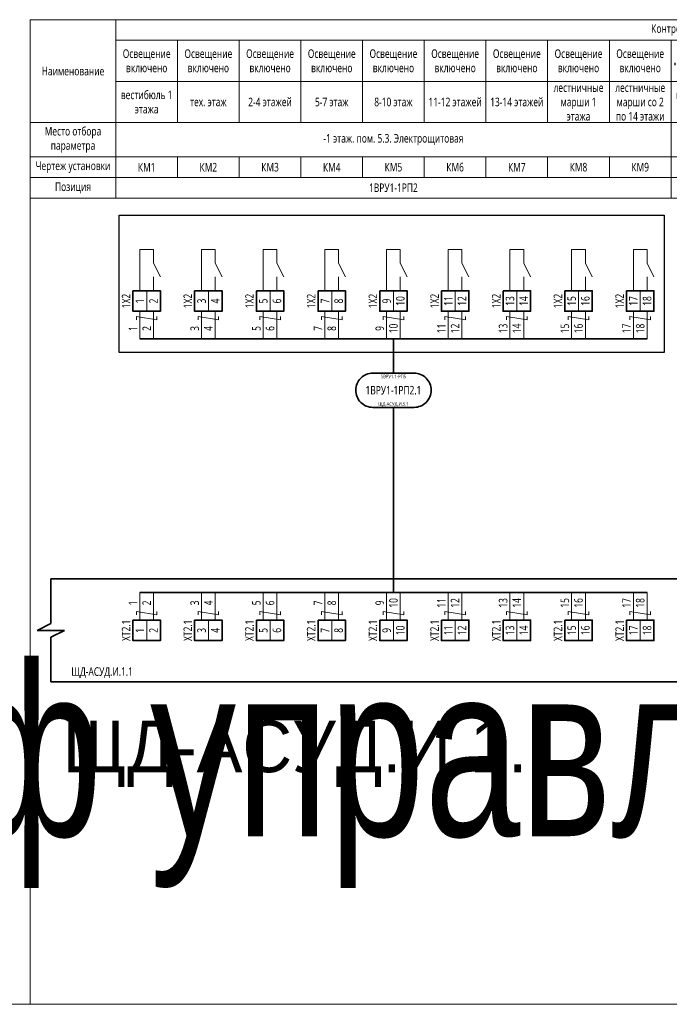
# Model space of a CAD drawing. Header units: millimetres. Extents: x -1173 to 6733, y -4591 to 345.
# Tile 51 of 93: x -79 to 110, y -1315 to -1028. Entities that reach past the tile are written whole.
import ezdxf
from ezdxf.enums import TextEntityAlignment as Align

# ---------------------------------------------------------------- set-up
doc = ezdxf.new("R2018")
doc.units = ezdxf.units.MM
doc.set_wipeout_variables(frame=1)
doc.layers.get('0').update_dxf_attribs({"lineweight": 15})
for name, color, linetype, lineweight in [('AK_Drawing', 7, 'Continuous', 35), ('AK_Drawing_Thin', 7, 'Continuous', 15), ('AK_Equipment', 7, 'Continuous', 35), ('AK_Multy_Wire', 7, 'Continuous', 35), ('AK_Table', 7, 'Continuous', 35), ('AK_Wire', 7, 'Continuous', 15), ('AK_Wire_Number', 7, 'Continuous', 15)]:
    doc.layers.add(name, color=color, linetype=linetype, lineweight=lineweight)
doc.layers.add('UNPLOTTED', color=2, linetype='Continuous', lineweight=15, plot=False)
doc.styles.add('PT Sans Narrow', font='PTN57F.ttf')
doc.styles.get("Standard").update_dxf_attribs({"font": 'arial.ttf'})
doc.styles.add('Trebuchet MS', font='trebuc.ttf', dxfattribs={"width": 0.75})

# ---------------------------------------------------------------- blocks, each defined once
blk = doc.blocks.new('*U70')
at = {"style": 'Trebuchet MS', "width": 0.75}
for tag, flags, p in [('NAME', 9, (-1, 0)), ('TYPE', 9, (-1, -3)), ('ASSYCODE', 9, (-1, -6)), ('MFG', 9, (-1, -9)), ('MESUREMENT_UNITS', 9, (-1, -13.44)), ('WEIGHT', 9, (-1, -18)), ('COUNT', 9, (-1, -16.98)), ('SORTING_SECTION', 9, (-1, -22.98)), ('XREF', 1, (-1, -24))]:
    blk.add_attdef(tag, text='', height=2, dxfattribs=dict(at, flags=flags)).set_placement(p, align=Align.RIGHT)
blk.add_attdef('TAG1', text='', height=2.5, dxfattribs=at).set_placement((2, -27), align=Align.MIDDLE_LEFT)
at = {"lineweight": 30, "width": 0.75, "flags": 104}
blk.add_attdef('CATDESC', text='', height=2.5, dxfattribs=at).set_placement((370, -25), align=Align.MIDDLE_RIGHT)
at = {"layer": 'UNPLOTTED', "style": 'Trebuchet MS', "width": 0.75, "flags": 8}
for tag, p in [('DESC1', (1, -3)), ('DESC2', (1, -5)), ('DESC3', (1, -7)), ('FAMILY', (1, -13.73)), ('SYSTEM_NAME', (1, -17.99)), ('POSITION_N', (1, -15.99))]:
    blk.add_attdef(tag, p, '', height=1, dxfattribs=at)
blk = doc.blocks.new('*U1')
at = {"layer": 'UNPLOTTED'}
blk.add_line((0, 90), (-185, 90), dxfattribs=at)
for points in [[(0, 0), (-395, 0), (-395, 287), (0, 287)], [(-185, 55), (0, 55), (0, 0), (-185, 0)]]:
    blk.add_lwpolyline(points, close=True, dxfattribs=at)
blk = doc.blocks.new('*U71')
for p, q in [((-4, -13), (-4, 0)), ((-4, 0), (0, 0)), ((372, 0), (0, 0)), ((-8, -15), (-4, -13)), ((0, -15), (-8, -15)), ((-4, -17), (0, -15)), ((-4, -30), (-4, -17)), ((-4, -30), (0, -30)), ((0, -30), (372, -30))]:
    blk.add_line(p, q)
at = {"style": 'Trebuchet MS', "width": 0.75}
blk.add_attdef('TAG1', text='', height=2.5, dxfattribs=at).set_placement((2, -27), align=Align.MIDDLE_LEFT)
at = {"lineweight": 30, "width": 0.75, "flags": 104}
blk.add_attdef('CATDESC', text='', height=2.5, dxfattribs=at).set_placement((370, -25), align=Align.MIDDLE_RIGHT)
at = {"layer": 'UNPLOTTED', "style": 'Trebuchet MS', "width": 0.75, "flags": 8}
for tag, p in [('DESC1', (1, -3)), ('DESC2', (1, -5)), ('DESC3', (1, -7)), ('FAMILY', (1, -13.73)), ('SYSTEM_NAME', (1, -17.99)), ('POSITION_N', (1, -15.99))]:
    blk.add_attdef(tag, p, '', height=1, dxfattribs=at)
blk = doc.blocks.new('*U217')
blk.add_wipeout([(0, 0), (0, -6), (8, -6), (8, 0)])
blk.add_lwpolyline([(0, 0), (8, 0), (8, -6), (0, -6)], close=True)
at = {"lineweight": -2}
blk.add_lwpolyline([(4, 0), (8, 0), (8, -6), (4, -6)], close=True, dxfattribs=at)
at = {"style": 'Trebuchet MS', "width": 0.75, "flags": 12}
for tag, p in [('TERM01', (2, -3)), ('TERM02', (6, -3))]:
    blk.add_attdef(tag, text='', height=2.5, rotation=90, dxfattribs=at).set_placement(p, align=Align.MIDDLE_CENTER)
at = {"style": 'Trebuchet MS', "width": 0.75}
blk.add_attdef('TAG1', text='', height=2.5, rotation=90, dxfattribs=at).set_placement((-2, -3), align=Align.MIDDLE_CENTER)
at = {"style": 'Trebuchet MS', "width": 0.75, "flags": 12}
for tag, p in [('NOTE01', (2, -7)), ('NOTE02', (6, -7))]:
    blk.add_attdef(tag, text='', height=2.5, rotation=90, dxfattribs=at).set_placement(p, align=Align.MIDDLE_RIGHT)
blk = doc.blocks.new('*U323')
blk.add_lwpolyline([(-6, 5), (6, 5, -0.414214), (11, 0), (11, 0, -0.414214), (6, -5), (-6, -5, -0.414214), (-11, 0), (-11, 0, -0.414214)], format="xyb", close=True)
at = {"style": 'Trebuchet MS', "width": 0.75}
blk.add_attdef('CA_CIRCUIT_NUMBER', text='', height=2.5, dxfattribs=at).set_placement((0, 0), align=Align.MIDDLE_CENTER)
at = {"lineweight": 30, "width": 0.75, "flags": 1}
blk.add_attdef('CA_CABLE_TYPE', text='', height=2.5, rotation=90, dxfattribs=at).set_placement((0, -25), align=Align.BOTTOM_CENTER)
at = {"style": 'Trebuchet MS', "width": 0.75}
blk.add_attdef('LENGTH', text='', height=2.5, rotation=90, dxfattribs=at).set_placement((2, -24.82), align=Align.MIDDLE_CENTER)
at = {"layer": 'UNPLOTTED', "style": 'Trebuchet MS', "width": 0.75}
for tag, p in [('LOAD_NAME', (0, 4)), ('PANEL_NAME', (0, -4))]:
    blk.add_attdef(tag, text='', height=1, dxfattribs=at).set_placement(p, align=Align.MIDDLE_CENTER)
blk = doc.blocks.new('*U311')
at = {"layer": 'AK_Wire'}
for points in [[(-2, -4), (-2, 4)], [(2, -4), (2, 4)], [(3, 2.5), (3, 1.5), (-3, 2.5), (-3, 1.5)]]:
    blk.add_lwpolyline(points, dxfattribs=at)
blk = doc.blocks.new('*U312')
at = {"layer": 'AK_Drawing', "color": 0, "linetype": 'ByBlock', "lineweight": -2, "transparency": 16777216}
for p in [(0, 0), (18, 0), (36, 0), (54, 0), (72, 0), (90, 0), (108, 0), (126, 0), (144, 0)]:
    blk.add_blockref('*U311', p, dxfattribs=at)
blk = doc.blocks.new('Z')
at = {"layer": 'AK_Wire'}
blk.add_lwpolyline([(3, 0.5), (3, -0.5), (-3, 0.5), (-3, -0.5)], dxfattribs=at)
blk = doc.blocks.new('*U313')
at = {"layer": 'AK_Wire'}
for points in [[(-2, -4), (-2, 4)], [(2, -4), (2, 4)]]:
    blk.add_lwpolyline(points, dxfattribs=at)
blk.add_blockref('Z', (0, -2), dxfattribs=at)
blk = doc.blocks.new('*U314')
at = {"layer": 'AK_Drawing', "color": 0, "linetype": 'ByBlock', "lineweight": -2, "transparency": 16777216}
for p in [(0, 0), (18, 0), (36, 0), (54, 0), (72, 0), (90, 0), (108, 0), (126, 0), (144, 0)]:
    blk.add_blockref('*U313', p, dxfattribs=at)
blk = doc.blocks.new('*U30')
blk.add_line((4, 0), (4, 4))
blk.add_lwpolyline([(6, 4), (4, 8), (4, 12), (0, 12), (0, 0)])
blk = doc.blocks.new('*U315')
at = {"layer": 'AK_Drawing_Thin'}
blk.add_blockref('*U30', (-4, -6.5), dxfattribs=at)
blk = doc.blocks.new('*U316')
at = {"layer": 'AK_Drawing', "color": 0, "linetype": 'ByBlock', "lineweight": -2, "transparency": 16777216}
for p in [(0, 0), (18, 0), (36, 0), (54, 0), (72, 0), (90, 0), (108, 0), (126, 0), (144, 0)]:
    blk.add_blockref('*U315', p, dxfattribs=at)
blk = doc.blocks.new('*T325')
at = {"layer": 'AK_Table', "color": 0, "linetype": 'ByBlock', "lineweight": -2, "transparency": 16777216}
for p, q in [((0, 0), (349, 0)), ((0, 0), (0, -52)), ((25, 0), (25, -52)), ((349, 0), (349, -52)), ((25, -6), (349, -6)), ((43, -6), (43, -30)), ((61, -6), (61, -30)), ((79, -6), (79, -30)), ((97, -6), (97, -30)), ((115, -6), (115, -30)), ((133, -6), (133, -30)), ((151, -6), (151, -30)), ((169, -6), (169, -30)), ((187, -6), (187, -52)), ((205, -6), (205, -30)), ((223, -6), (223, -30)), ((241, -6), (241, -30)), ((259, -6), (259, -30)), ((277, -6), (277, -30)), ((295, -6), (295, -30)), ((313, -6), (313, -30)), ((331, -6), (331, -30)), ((25, -18), (349, -18)), ((0, -30), (349, -30)), ((0, -40), (349, -40)), ((43, -40), (43, -46)), ((61, -40), (61, -46)), ((79, -40), (79, -46)), ((97, -40), (97, -46)), ((115, -40), (115, -46)), ((133, -40), (133, -46)), ((151, -40), (151, -46)), ((169, -40), (169, -46)), ((205, -40), (205, -46)), ((223, -40), (223, -46)), ((241, -40), (241, -46)), ((259, -40), (259, -46)), ((277, -40), (277, -46)), ((295, -40), (295, -46)), ((313, -40), (313, -46)), ((331, -40), (331, -46)), ((0, -46), (349, -46)), ((0, -52), (349, -52))]:
    blk.add_line(p, q, dxfattribs=at)
at = {"layer": 'AK_Table', "color": 0, "transparency": 16777216, "char_height": 2.5, "attachment_point": 5, "style": 'Trebuchet MS'}
for s, insert, width in [('Контроль', (187, -3), 323), ('Освещение "Режим дист."', (196, -12), 17), ('Освещение "Режим дист."', (214, -12), 17), ('Освещение "Режим дист."', (232, -12), 17), ('Освещение "Режим дист."', (250, -12), 17), ('Освещение "Режим дист."', (268, -12), 17), ('Освещение "Режим дист."', (286, -12), 17), ('Освещение "Режим дист."', (304, -12), 17), ('Освещение "Режим дист."', (322, -12), 17), ('Освещение "Режим дист."', (340, -12), 17), ('{\\C256;Освещение включено\\P}', (34, -12), 17), ('{\\C256;Освещение включено\\P}', (52, -12), 17), ('{\\C256;Освещение включено\\P}', (70, -12), 17), ('{\\C256;Освещение включено\\P}', (88, -12), 17), ('{\\C256;Освещение включено\\P}', (106, -12), 17), ('{\\C256;Освещение включено\\P}', (124, -12), 17), ('{\\C256;Освещение включено\\P}', (142, -12), 17), ('{\\C256;Освещение включено\\P}', (160, -12), 17), ('{\\C256;Освещение включено\\P}', (178, -12), 17), ('Наименование', (12.5, -15), 24), ('лестничные марши со 2 по 14 этажи', (178, -24), 17), ('лестничные марши со 2 по 14 этажи', (340, -24), 17), ('вестибюль 1 этажа', (34, -24), 17), ('лестничные марши 1 этажа', (160, -24), 17), ('вестибюль 1 этажа', (196, -24), 17), ('лестничные марши 1 этажа', (322, -24), 17), ('2-4 этажей', (70, -24), 17), ('5-7 этаж', (88, -24), 17), ('8-10 этаж', (106, -24), 17), ('11-12 этажей', (124, -24), 17), ('13-14 этажей', (142, -24), 17), ('2-4 этажей', (232, -24), 17), ('5-7 этаж', (250, -24), 17), ('8-10 этаж', (268, -24), 17), ('11-12 этажей', (286, -24), 17), ('13-14 этажей', (304, -24), 17), ('тех. этаж', (52, -24), 17), ('тех. этаж', (214, -24), 17), ('Место отбора параметра', (12.5, -35), 23), ('-1 этаж. пом. 5.3. Электрощитовая', (106, -35), 161), ('-1 этаж. пом. 5.3. Электрощитовая', (268, -35), 161), ('Чертеж установки', (12.5, -43), 23), ('КМ1', (34, -43), 17), ('КМ2', (52, -43), 17), ('КМ3', (70, -43), 17), ('КМ4', (88, -43), 17), ('КМ5', (106, -43), 17), ('КМ6', (124, -43), 17), ('КМ7', (142, -43), 17), ('КМ8', (160, -43), 17), ('КМ9', (178, -43), 17), ('SA1', (196, -43), 17), ('SA2', (214, -43), 17), ('SA3', (232, -43), 17), ('SA4', (250, -43), 17), ('SA5', (268, -43), 17), ('SA6', (286, -43), 17), ('SA7', (304, -43), 17), ('SA8', (322, -43), 17), ('SA9', (340, -43), 17), ('Позиция', (12.5, -49), 23), ('1ВРУ1-1РП2', (106, -49), 161), ('1ВРУ1-1РП2', (268, -49), 161)]:
    blk.add_mtext(s, dxfattribs=dict(at, insert=insert, width=width))

msp = doc.modelspace()

# ---------------------------------------------------------------- linework, layer by layer
at = {"layer": 'AK_Multy_Wire'}
for p, q in [((104, -1121), (-44, -1121)), ((104, -1195), (-44, -1195))]:
    msp.add_line(p, q, dxfattribs=at)
for points in [[(30, -1121), (30, -1131)], [(30, -1141), (30, -1195)]]:
    msp.add_lwpolyline(points, dxfattribs=at)
at = {"layer": 'UNPLOTTED', "color": 2, "true_color": 0xf1eb1f}
msp.add_xline((-778, -1315), (1, 0), dxfattribs=at)

# ---------------------------------------------------------------- block references
msp.add_blockref('*T325', (-76, -1028))
at = {"layer": 'AK_Drawing'}
msp.add_blockref('*U314', (-42, -1199), dxfattribs=at)
at = {"layer": 'AK_Equipment'}
ref = msp.add_blockref('*U70', (-562, -1191), dxfattribs=at)
lines = msp.add_mtext('\\W0.7500;Шкаф управления "Мегатрон" ШАУ-С-220-ЩД-АСУД.И.1.1', dxfattribs={"layer": '0', "insert": (-192, -1216), "char_height": 50, "attachment_point": 1})
ref.add_attrib('CATDESC', '', (-192, -1216), dxfattribs={"flags": 104}).embed_mtext(lines)
ref = msp.add_blockref('*U71', (-66, -1191), dxfattribs=at)
ref.add_attrib('TAG1', 'ЩД-АСУД.И.1.1', dxfattribs={"layer": '0', "height": 2.5, "style": 'Trebuchet MS', "width": 0.75}).set_placement((-64, -1218), align=Align.MIDDLE_LEFT)
at = {"layer": 'AK_Multy_Wire', "ltscale": 10}
msp.add_blockref('*U323', (30, -1136), dxfattribs=at).add_auto_attribs({'CA_CIRCUIT_NUMBER': '1ВРУ1-1РП2.1', 'PANEL_NAME': 'ЩД-АСУД.И.5.1', 'LOAD_NAME': '5ВРУ1.1-РП5'})
at = {"layer": 'UNPLOTTED'}
msp.add_blockref('*U1', (319, -1315), dxfattribs=at)

# ---------------------------------------------------------------- texts
at = {"layer": 'AK_Wire_Number', "style": 'Trebuchet MS', "width": 0.75}
for s, p in [('1', (-44, -1118)), ('2', (-40, -1118)), ('3', (-26, -1118)), ('4', (-22, -1118)), ('5', (-8, -1118)), ('6', (-4, -1118)), ('7', (10, -1118)), ('8', (14, -1118)), ('9', (28, -1118)), ('10', (32, -1118)), ('11', (46, -1118)), ('12', (50, -1118)), ('13', (64, -1118)), ('14', (68, -1118)), ('15', (82, -1118)), ('16', (86, -1118)), ('17', (100, -1118)), ('18', (104, -1118)), ('10', (32, -1198)), ('11', (46, -1198)), ('12', (50, -1198)), ('13', (64, -1198)), ('14', (68, -1198)), ('15', (82, -1198)), ('16', (86, -1198)), ('17', (100, -1198)), ('18', (104, -1198)), ('1', (-44, -1198)), ('2', (-40, -1198)), ('3', (-26, -1198)), ('4', (-22, -1198)), ('5', (-8, -1198)), ('6', (-4, -1198)), ('7', (10, -1198)), ('8', (14, -1198)), ('9', (28, -1198))]:
    msp.add_text(s, height=2.5, rotation=90, dxfattribs=at).set_placement(p, align=Align.BOTTOM_CENTER)
at = {"layer": 'UNPLOTTED', "color": 3, "style": 'PT Sans Narrow'}
msp.add_text('ЩД-АСУД.И.1.1', height=15, dxfattribs=at).set_placement((-66.51, -1247.35))

# ---------------------------------------------------------------- next in the draw order: block references
at = {"layer": 'AK_Equipment', "lineweight": 15}
ref = msp.add_blockref('*U217', (-46, -1107), dxfattribs=at)
ref.add_attrib('TAG1', '1X2', dxfattribs={"layer": '0', "height": 2.5, "rotation": 90, "style": 'Trebuchet MS', "width": 0.75}).set_placement((-48, -1110), align=Align.MIDDLE_CENTER)
ref.add_attrib('TERM01', '1', dxfattribs={"layer": '0', "height": 2.5, "rotation": 90, "style": 'Trebuchet MS', "width": 0.75}).set_placement((-44, -1110), align=Align.MIDDLE_CENTER)
ref.add_attrib('TERM02', '2', dxfattribs={"layer": '0', "height": 2.5, "rotation": 90, "style": 'Trebuchet MS', "width": 0.75}).set_placement((-40, -1110), align=Align.MIDDLE_CENTER)
ref = msp.add_blockref('*U217', (-28, -1107), dxfattribs=at)
ref.add_attrib('TAG1', '1X2', dxfattribs={"layer": '0', "height": 2.5, "rotation": 90, "style": 'Trebuchet MS', "width": 0.75}).set_placement((-30, -1110), align=Align.MIDDLE_CENTER)
ref.add_attrib('TERM01', '3', dxfattribs={"layer": '0', "height": 2.5, "rotation": 90, "style": 'Trebuchet MS', "width": 0.75}).set_placement((-26, -1110), align=Align.MIDDLE_CENTER)
ref.add_attrib('TERM02', '4', dxfattribs={"layer": '0', "height": 2.5, "rotation": 90, "style": 'Trebuchet MS', "width": 0.75}).set_placement((-22, -1110), align=Align.MIDDLE_CENTER)
ref = msp.add_blockref('*U217', (-10, -1107), dxfattribs=at)
ref.add_attrib('TAG1', '1X2', dxfattribs={"layer": '0', "height": 2.5, "rotation": 90, "style": 'Trebuchet MS', "width": 0.75}).set_placement((-12, -1110), align=Align.MIDDLE_CENTER)
ref.add_attrib('TERM01', '5', dxfattribs={"layer": '0', "height": 2.5, "rotation": 90, "style": 'Trebuchet MS', "width": 0.75}).set_placement((-8, -1110), align=Align.MIDDLE_CENTER)
ref.add_attrib('TERM02', '6', dxfattribs={"layer": '0', "height": 2.5, "rotation": 90, "style": 'Trebuchet MS', "width": 0.75}).set_placement((-4, -1110), align=Align.MIDDLE_CENTER)
ref = msp.add_blockref('*U217', (8, -1107), dxfattribs=at)
ref.add_attrib('TAG1', '1X2', dxfattribs={"layer": '0', "height": 2.5, "rotation": 90, "style": 'Trebuchet MS', "width": 0.75}).set_placement((6, -1110), align=Align.MIDDLE_CENTER)
ref.add_attrib('TERM01', '7', dxfattribs={"layer": '0', "height": 2.5, "rotation": 90, "style": 'Trebuchet MS', "width": 0.75}).set_placement((10, -1110), align=Align.MIDDLE_CENTER)
ref.add_attrib('TERM02', '8', dxfattribs={"layer": '0', "height": 2.5, "rotation": 90, "style": 'Trebuchet MS', "width": 0.75}).set_placement((14, -1110), align=Align.MIDDLE_CENTER)
ref = msp.add_blockref('*U217', (26, -1107), dxfattribs=at)
ref.add_attrib('TAG1', '1X2', dxfattribs={"layer": '0', "height": 2.5, "rotation": 90, "style": 'Trebuchet MS', "width": 0.75}).set_placement((24, -1110), align=Align.MIDDLE_CENTER)
ref.add_attrib('TERM01', '9', dxfattribs={"layer": '0', "height": 2.5, "rotation": 90, "style": 'Trebuchet MS', "width": 0.75}).set_placement((28, -1110), align=Align.MIDDLE_CENTER)
ref.add_attrib('TERM02', '10', dxfattribs={"layer": '0', "height": 2.5, "rotation": 90, "style": 'Trebuchet MS', "width": 0.75}).set_placement((32, -1110), align=Align.MIDDLE_CENTER)
ref = msp.add_blockref('*U217', (44, -1107), dxfattribs=at)
ref.add_attrib('TAG1', '1X2', dxfattribs={"layer": '0', "height": 2.5, "rotation": 90, "style": 'Trebuchet MS', "width": 0.75}).set_placement((42, -1110), align=Align.MIDDLE_CENTER)
ref.add_attrib('TERM01', '11', dxfattribs={"layer": '0', "height": 2.5, "rotation": 90, "style": 'Trebuchet MS', "width": 0.75}).set_placement((46, -1110), align=Align.MIDDLE_CENTER)
ref.add_attrib('TERM02', '12', dxfattribs={"layer": '0', "height": 2.5, "rotation": 90, "style": 'Trebuchet MS', "width": 0.75}).set_placement((50, -1110), align=Align.MIDDLE_CENTER)
ref = msp.add_blockref('*U217', (62, -1107), dxfattribs=at)
ref.add_attrib('TAG1', '1X2', dxfattribs={"layer": '0', "height": 2.5, "rotation": 90, "style": 'Trebuchet MS', "width": 0.75}).set_placement((60, -1110), align=Align.MIDDLE_CENTER)
ref.add_attrib('TERM01', '13', dxfattribs={"layer": '0', "height": 2.5, "rotation": 90, "style": 'Trebuchet MS', "width": 0.75}).set_placement((64, -1110), align=Align.MIDDLE_CENTER)
ref.add_attrib('TERM02', '14', dxfattribs={"layer": '0', "height": 2.5, "rotation": 90, "style": 'Trebuchet MS', "width": 0.75}).set_placement((68, -1110), align=Align.MIDDLE_CENTER)
ref = msp.add_blockref('*U217', (80, -1107), dxfattribs=at)
ref.add_attrib('TAG1', '1X2', dxfattribs={"layer": '0', "height": 2.5, "rotation": 90, "style": 'Trebuchet MS', "width": 0.75}).set_placement((78, -1110), align=Align.MIDDLE_CENTER)
ref.add_attrib('TERM01', '15', dxfattribs={"layer": '0', "height": 2.5, "rotation": 90, "style": 'Trebuchet MS', "width": 0.75}).set_placement((82, -1110), align=Align.MIDDLE_CENTER)
ref.add_attrib('TERM02', '16', dxfattribs={"layer": '0', "height": 2.5, "rotation": 90, "style": 'Trebuchet MS', "width": 0.75}).set_placement((86, -1110), align=Align.MIDDLE_CENTER)
ref = msp.add_blockref('*U217', (98, -1107), dxfattribs=at)
ref.add_attrib('TAG1', '1X2', dxfattribs={"layer": '0', "height": 2.5, "rotation": 90, "style": 'Trebuchet MS', "width": 0.75}).set_placement((96, -1110), align=Align.MIDDLE_CENTER)
ref.add_attrib('TERM01', '17', dxfattribs={"layer": '0', "height": 2.5, "rotation": 90, "style": 'Trebuchet MS', "width": 0.75}).set_placement((100, -1110), align=Align.MIDDLE_CENTER)
ref.add_attrib('TERM02', '18', dxfattribs={"layer": '0', "height": 2.5, "rotation": 90, "style": 'Trebuchet MS', "width": 0.75}).set_placement((104, -1110), align=Align.MIDDLE_CENTER)
ref = msp.add_blockref('*U217', (-46, -1203), dxfattribs=at)
ref.add_attrib('TAG1', 'XT2.1', dxfattribs={"layer": '0', "height": 2.5, "rotation": 90, "style": 'Trebuchet MS', "width": 0.75}).set_placement((-48, -1206), align=Align.MIDDLE_CENTER)
ref.add_attrib('TERM01', '1', dxfattribs={"layer": '0', "height": 2.5, "rotation": 90, "style": 'Trebuchet MS', "width": 0.75}).set_placement((-44, -1206), align=Align.MIDDLE_CENTER)
ref.add_attrib('TERM02', '2', dxfattribs={"layer": '0', "height": 2.5, "rotation": 90, "style": 'Trebuchet MS', "width": 0.75}).set_placement((-40, -1206), align=Align.MIDDLE_CENTER)
ref = msp.add_blockref('*U217', (-28, -1203), dxfattribs=at)
ref.add_attrib('TAG1', 'XT2.1', dxfattribs={"layer": '0', "height": 2.5, "rotation": 90, "style": 'Trebuchet MS', "width": 0.75}).set_placement((-30, -1206), align=Align.MIDDLE_CENTER)
ref.add_attrib('TERM01', '3', dxfattribs={"layer": '0', "height": 2.5, "rotation": 90, "style": 'Trebuchet MS', "width": 0.75}).set_placement((-26, -1206), align=Align.MIDDLE_CENTER)
ref.add_attrib('TERM02', '4', dxfattribs={"layer": '0', "height": 2.5, "rotation": 90, "style": 'Trebuchet MS', "width": 0.75}).set_placement((-22, -1206), align=Align.MIDDLE_CENTER)
ref = msp.add_blockref('*U217', (-10, -1203), dxfattribs=at)
ref.add_attrib('TAG1', 'XT2.1', dxfattribs={"layer": '0', "height": 2.5, "rotation": 90, "style": 'Trebuchet MS', "width": 0.75}).set_placement((-12, -1206), align=Align.MIDDLE_CENTER)
ref.add_attrib('TERM01', '5', dxfattribs={"layer": '0', "height": 2.5, "rotation": 90, "style": 'Trebuchet MS', "width": 0.75}).set_placement((-8, -1206), align=Align.MIDDLE_CENTER)
ref.add_attrib('TERM02', '6', dxfattribs={"layer": '0', "height": 2.5, "rotation": 90, "style": 'Trebuchet MS', "width": 0.75}).set_placement((-4, -1206), align=Align.MIDDLE_CENTER)
ref = msp.add_blockref('*U217', (8, -1203), dxfattribs=at)
ref.add_attrib('TAG1', 'XT2.1', dxfattribs={"layer": '0', "height": 2.5, "rotation": 90, "style": 'Trebuchet MS', "width": 0.75}).set_placement((6, -1206), align=Align.MIDDLE_CENTER)
ref.add_attrib('TERM01', '7', dxfattribs={"layer": '0', "height": 2.5, "rotation": 90, "style": 'Trebuchet MS', "width": 0.75}).set_placement((10, -1206), align=Align.MIDDLE_CENTER)
ref.add_attrib('TERM02', '8', dxfattribs={"layer": '0', "height": 2.5, "rotation": 90, "style": 'Trebuchet MS', "width": 0.75}).set_placement((14, -1206), align=Align.MIDDLE_CENTER)
ref = msp.add_blockref('*U217', (26, -1203), dxfattribs=at)
ref.add_attrib('TAG1', 'XT2.1', dxfattribs={"layer": '0', "height": 2.5, "rotation": 90, "style": 'Trebuchet MS', "width": 0.75}).set_placement((24, -1206), align=Align.MIDDLE_CENTER)
ref.add_attrib('TERM01', '9', dxfattribs={"layer": '0', "height": 2.5, "rotation": 90, "style": 'Trebuchet MS', "width": 0.75}).set_placement((28, -1206), align=Align.MIDDLE_CENTER)
ref.add_attrib('TERM02', '10', dxfattribs={"layer": '0', "height": 2.5, "rotation": 90, "style": 'Trebuchet MS', "width": 0.75}).set_placement((32, -1206), align=Align.MIDDLE_CENTER)
ref = msp.add_blockref('*U217', (44, -1203), dxfattribs=at)
ref.add_attrib('TAG1', 'XT2.1', dxfattribs={"layer": '0', "height": 2.5, "rotation": 90, "style": 'Trebuchet MS', "width": 0.75}).set_placement((42, -1206), align=Align.MIDDLE_CENTER)
ref.add_attrib('TERM01', '11', dxfattribs={"layer": '0', "height": 2.5, "rotation": 90, "style": 'Trebuchet MS', "width": 0.75}).set_placement((46, -1206), align=Align.MIDDLE_CENTER)
ref.add_attrib('TERM02', '12', dxfattribs={"layer": '0', "height": 2.5, "rotation": 90, "style": 'Trebuchet MS', "width": 0.75}).set_placement((50, -1206), align=Align.MIDDLE_CENTER)
ref = msp.add_blockref('*U217', (62, -1203), dxfattribs=at)
ref.add_attrib('TAG1', 'XT2.1', dxfattribs={"layer": '0', "height": 2.5, "rotation": 90, "style": 'Trebuchet MS', "width": 0.75}).set_placement((60, -1206), align=Align.MIDDLE_CENTER)
ref.add_attrib('TERM01', '13', dxfattribs={"layer": '0', "height": 2.5, "rotation": 90, "style": 'Trebuchet MS', "width": 0.75}).set_placement((64, -1206), align=Align.MIDDLE_CENTER)
ref.add_attrib('TERM02', '14', dxfattribs={"layer": '0', "height": 2.5, "rotation": 90, "style": 'Trebuchet MS', "width": 0.75}).set_placement((68, -1206), align=Align.MIDDLE_CENTER)
ref = msp.add_blockref('*U217', (80, -1203), dxfattribs=at)
ref.add_attrib('TAG1', 'XT2.1', dxfattribs={"layer": '0', "height": 2.5, "rotation": 90, "style": 'Trebuchet MS', "width": 0.75}).set_placement((78, -1206), align=Align.MIDDLE_CENTER)
ref.add_attrib('TERM01', '15', dxfattribs={"layer": '0', "height": 2.5, "rotation": 90, "style": 'Trebuchet MS', "width": 0.75}).set_placement((82, -1206), align=Align.MIDDLE_CENTER)
ref.add_attrib('TERM02', '16', dxfattribs={"layer": '0', "height": 2.5, "rotation": 90, "style": 'Trebuchet MS', "width": 0.75}).set_placement((86, -1206), align=Align.MIDDLE_CENTER)
ref = msp.add_blockref('*U217', (98, -1203), dxfattribs=at)
ref.add_attrib('TAG1', 'XT2.1', dxfattribs={"layer": '0', "height": 2.5, "rotation": 90, "style": 'Trebuchet MS', "width": 0.75}).set_placement((96, -1206), align=Align.MIDDLE_CENTER)
ref.add_attrib('TERM01', '17', dxfattribs={"layer": '0', "height": 2.5, "rotation": 90, "style": 'Trebuchet MS', "width": 0.75}).set_placement((100, -1206), align=Align.MIDDLE_CENTER)
ref.add_attrib('TERM02', '18', dxfattribs={"layer": '0', "height": 2.5, "rotation": 90, "style": 'Trebuchet MS', "width": 0.75}).set_placement((104, -1206), align=Align.MIDDLE_CENTER)

# ---------------------------------------------------------------- next in the draw order: linework, layer by layer
at = {"layer": 'AK_Drawing', "lineweight": 30}
msp.add_lwpolyline([(-50, -1085), (109, -1085), (109, -1125), (-50, -1125)], close=True, dxfattribs=at)

# ---------------------------------------------------------------- next in the draw order: block references
at = {"layer": 'AK_Drawing'}
for name, p in [('*U316', (-40, -1100.5)), ('*U312', (-42, -1117))]:
    msp.add_blockref(name, p, dxfattribs=at)

doc.saveas('drawing.dxf')
